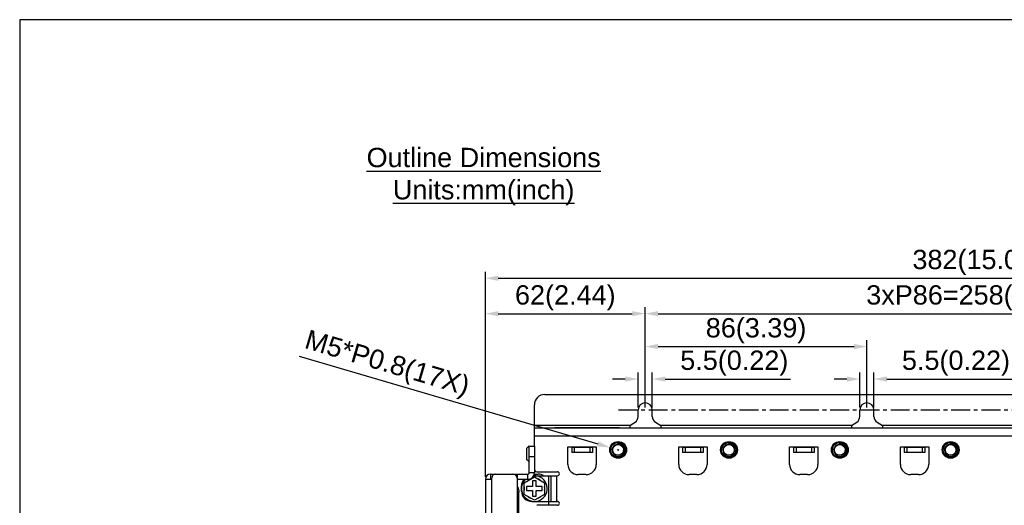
# Model space of a CAD drawing. Header units: millimetres. Extents: x 5740 to 7888, y -1457 to 417.
# Tile 91 of 120: x 6889 to 7271, y -489 to -301. Entities that reach past the tile are written whole.
import ezdxf

# ---------------------------------------------------------------- set-up
doc = ezdxf.new("R2010")
doc.units = ezdxf.units.MM
doc.header["$LTSCALE"] = 23.1
doc.header["$PDMODE"] = 3
doc.header["$PDSIZE"] = 0.31
doc.linetypes.add('CENTER', pattern=[50.8, 31.75, -6.35, 6.35, -6.35])
doc.layers.get('0').update_dxf_attribs({"linetype": 'CONTINUOUS'})
doc.layers.get('Defpoints').update_dxf_attribs({"linetype": 'CONTINUOUS'})
doc.layers.add('TEXT', color=7, linetype='CONTINUOUS')
doc.styles.get("Standard").update_dxf_attribs({"font": 'arial.ttf'})
doc.dimstyles.new('DIMSTYLE_2', dxfattribs={"dimtxt": 2.5, "dimasz": 3, "dimexe": 0.18, "dimexo": 0.0625, "dimgap": 0.09, "dimtad": 1, "dimdec": 0, "dimdsep": 46, "dimtxsty": 'Standard', "dimblk": '_FILLED', "dimcen": 0.09, "dimadec": 0, "dimazin": 0, "dimtp": 0.01, "dimtm": 0.01, "dimtfac": 1, "dimtdec": 0, "dimtofl": 0, "dimtmove": 0, "dimatfit": 3, "dimldrblk": '_FILLED', "dimfxl": 0, "dimtolj": 1, "dimarcsym": 0})
doc.dimstyles.new('DIMSTYLE_2$0', dxfattribs={"dimtxt": 2.5, "dimasz": 3, "dimexe": 0.18, "dimexo": 0.0625, "dimgap": 0.09, "dimtad": 1, "dimdec": 0, "dimdsep": 46, "dimtxsty": 'Standard', "dimblk": '_FILLED', "dimcen": 0.09, "dimadec": 0, "dimazin": 0, "dimtp": 0.01, "dimtm": 0.01, "dimtfac": 1, "dimtdec": 0, "dimtofl": 0, "dimtmove": 0, "dimatfit": 3, "dimldrblk": '_FILLED', "dimfxl": 0, "dimtolj": 1, "dimarcsym": 0})

# ---------------------------------------------------------------- blocks, each defined once
blk = doc.blocks.new('_FILLED')
at = {"color": 0, "linetype": 'ByBlock'}
blk.add_solid([(0, 0), (-1, 0.2), (-1, -0.2)], dxfattribs=at)
blk = doc.blocks.new('*D529')
at = {"color": 0, "linetype": 'Continuous', "lineweight": -2}
for p, q in [((7069.62, -478.06), (7069.62, -398.55)), ((7074.62, -401.05), (7446.62, -401.05)), ((7451.62, -478.06), (7451.62, -398.55))]:
    blk.add_line(p, q, dxfattribs=at)
at = {"layer": 'Defpoints', "color": 0, "linetype": 'Continuous'}
for p in [(7451.62, -401.05), (7069.62, -479.06), (7451.62, -479.06)]:
    blk.add_point(p, dxfattribs=at)
at = {"color": 0, "linetype": 'Continuous', "lineweight": -2, "xscale": 5, "yscale": 5, "zscale": 5, "rotation": 180}
blk.add_blockref('_FILLED', (7069.62, -401.05), dxfattribs=at)
at = {"color": 0, "linetype": 'Continuous', "lineweight": -2, "xscale": 5, "yscale": 5, "zscale": 5}
blk.add_blockref('_FILLED', (7451.62, -401.05), dxfattribs=at)
at = {"color": 0, "linetype": 'Continuous', "insert": (7260.62, -394.89), "char_height": 7.5, "attachment_point": 5}
blk.add_mtext('\\A1;382(15.04)', dxfattribs=at)
blk = doc.blocks.new('*D531')
at = {"color": 0, "linetype": 'Continuous', "lineweight": -2}
for p, q in [((7131.62, -451.16), (7131.62, -425.06)), ((7136.62, -427.56), (7212.62, -427.56)), ((7217.62, -451.16), (7217.62, -425.06))]:
    blk.add_line(p, q, dxfattribs=at)
at = {"layer": 'Defpoints', "color": 0, "linetype": 'Continuous'}
for p in [(7217.62, -427.56), (7131.62, -452.16), (7217.62, -452.16)]:
    blk.add_point(p, dxfattribs=at)
at = {"color": 0, "linetype": 'Continuous', "lineweight": -2, "xscale": 5, "yscale": 5, "zscale": 5, "rotation": 180}
blk.add_blockref('_FILLED', (7131.62, -427.56), dxfattribs=at)
at = {"color": 0, "linetype": 'Continuous', "lineweight": -2, "xscale": 5, "yscale": 5, "zscale": 5}
blk.add_blockref('_FILLED', (7217.62, -427.56), dxfattribs=at)
at = {"color": 0, "linetype": 'Continuous', "insert": (7174.62, -421.39), "char_height": 7.5, "attachment_point": 5}
blk.add_mtext('\\A1;86(3.39)', dxfattribs=at)
blk = doc.blocks.new('*D533')
at = {"color": 0, "linetype": 'Continuous', "lineweight": -2}
for p, q in [((7128.87, -451.16), (7128.87, -437.66)), ((7134.37, -451.16), (7134.37, -437.66)), ((7123.87, -440.16), (7118.87, -440.16)), ((7139.37, -440.16), (7187.99, -440.16))]:
    blk.add_line(p, q, dxfattribs=at)
at = {"layer": 'Defpoints', "color": 0, "linetype": 'Continuous'}
for p in [(7134.37, -440.16), (7128.87, -452.16), (7134.37, -452.16)]:
    blk.add_point(p, dxfattribs=at)
at = {"color": 0, "linetype": 'Continuous', "lineweight": -2, "xscale": 5, "yscale": 5, "zscale": 5}
blk.add_blockref('_FILLED', (7128.87, -440.16), dxfattribs=at)
at = {"color": 0, "linetype": 'Continuous', "lineweight": -2, "xscale": 5, "yscale": 5, "zscale": 5, "rotation": 180}
blk.add_blockref('_FILLED', (7134.37, -440.16), dxfattribs=at)
at = {"color": 0, "linetype": 'Continuous', "insert": (7166.18, -433.99), "char_height": 7.5, "attachment_point": 5}
blk.add_mtext('\\A1;5.5(0.22)', dxfattribs=at)
blk = doc.blocks.new('*D534')
at = {"color": 0, "linetype": 'Continuous', "lineweight": -2}
for p, q in [((7214.87, -451.16), (7214.87, -437.66)), ((7220.37, -451.16), (7220.37, -437.66)), ((7209.87, -440.16), (7204.87, -440.16)), ((7225.37, -440.16), (7273.99, -440.16))]:
    blk.add_line(p, q, dxfattribs=at)
at = {"layer": 'Defpoints', "color": 0, "linetype": 'Continuous'}
for p in [(7220.37, -440.16), (7214.87, -452.16), (7220.37, -452.16)]:
    blk.add_point(p, dxfattribs=at)
at = {"color": 0, "linetype": 'Continuous', "lineweight": -2, "xscale": 5, "yscale": 5, "zscale": 5}
blk.add_blockref('_FILLED', (7214.87, -440.16), dxfattribs=at)
at = {"color": 0, "linetype": 'Continuous', "lineweight": -2, "xscale": 5, "yscale": 5, "zscale": 5, "rotation": 180}
blk.add_blockref('_FILLED', (7220.37, -440.16), dxfattribs=at)
at = {"color": 0, "linetype": 'Continuous', "insert": (7252.18, -433.99), "char_height": 7.5, "attachment_point": 5}
blk.add_mtext('\\A1;5.5(0.22)', dxfattribs=at)
blk = doc.blocks.new('*D536')
at = {"color": 0, "linetype": 'Continuous', "lineweight": -2}
for p, q in [((7069.62, -478.06), (7069.62, -412.3)), ((7131.62, -451.16), (7131.62, -412.3)), ((7074.62, -414.8), (7126.62, -414.8))]:
    blk.add_line(p, q, dxfattribs=at)
at = {"layer": 'Defpoints', "color": 0, "linetype": 'Continuous'}
for p in [(7131.62, -414.8), (7131.62, -452.16), (7069.62, -479.06)]:
    blk.add_point(p, dxfattribs=at)
at = {"color": 0, "linetype": 'Continuous', "lineweight": -2, "xscale": 5, "yscale": 5, "zscale": 5, "rotation": 180}
blk.add_blockref('_FILLED', (7069.62, -414.8), dxfattribs=at)
at = {"color": 0, "linetype": 'Continuous', "lineweight": -2, "xscale": 5, "yscale": 5, "zscale": 5}
blk.add_blockref('_FILLED', (7131.62, -414.8), dxfattribs=at)
at = {"color": 0, "linetype": 'Continuous', "insert": (7100.62, -408.64), "char_height": 7.5, "attachment_point": 5}
blk.add_mtext('\\A1;62(2.44)', dxfattribs=at)
blk = doc.blocks.new('*D543')
at = {"color": 0, "linetype": 'Continuous', "lineweight": -2}
for p, q in [((6997.36, -431.22), (7113.2, -465.33)), ((7120.89, -467.66), (7121.34, -467.66)), ((7121.12, -467.88), (7121.12, -467.43))]:
    blk.add_line(p, q, dxfattribs=at)
at = {"layer": 'Defpoints', "color": 0, "linetype": 'Continuous'}
for p in [(7118, -466.74), (7124.24, -468.57)]:
    blk.add_point(p, dxfattribs=at)
at = {"color": 0, "linetype": 'Continuous', "lineweight": -2, "xscale": 5, "yscale": 5, "zscale": 5, "rotation": 343.5935926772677}
blk.add_blockref('_FILLED', (7118, -466.74), dxfattribs=at)
at = {"color": 0, "linetype": 'Continuous', "insert": (7031.31, -434.78), "char_height": 7.5, "attachment_point": 5, "rotation": 343.5936}
blk.add_mtext('\\A1;M5*P0.8(17X)', dxfattribs=at)
blk = doc.blocks.new('*D546')
at = {"color": 0, "linetype": 'Continuous', "lineweight": -2}
for p, q in [((7131.62, -451.16), (7131.62, -412.3)), ((7389.62, -451.16), (7389.62, -412.3)), ((7136.62, -414.8), (7384.62, -414.8))]:
    blk.add_line(p, q, dxfattribs=at)
at = {"layer": 'Defpoints', "color": 0, "linetype": 'Continuous'}
for p in [(7389.62, -414.8), (7131.62, -452.16), (7389.62, -452.16)]:
    blk.add_point(p, dxfattribs=at)
at = {"color": 0, "linetype": 'Continuous', "lineweight": -2, "xscale": 5, "yscale": 5, "zscale": 5, "rotation": 180}
blk.add_blockref('_FILLED', (7131.62, -414.8), dxfattribs=at)
at = {"color": 0, "linetype": 'Continuous', "lineweight": -2, "xscale": 5, "yscale": 5, "zscale": 5}
blk.add_blockref('_FILLED', (7389.62, -414.8), dxfattribs=at)
at = {"color": 0, "linetype": 'Continuous', "insert": (7260.62, -408.64), "char_height": 7.5, "attachment_point": 5}
blk.add_mtext('\\A1;3xP86=258(10.16)', dxfattribs=at)

msp = doc.modelspace()

# ---------------------------------------------------------------- linework, layer by layer
at = {"color": 0}
for p, q in [((7092.619, -446.155), (7428.619, -446.155)), ((7088.619, -466.255), (7088.619, -450.155)), ((7128.869, -454.758), (7128.869, -452.155)), ((7134.369, -454.758), (7134.369, -452.155)), ((7214.869, -454.758), (7214.869, -452.155)), ((7220.369, -454.758), (7220.369, -452.155)), ((7125.619, -458.155), (7088.619, -458.155)), ((7125.619, -458.155), (7127.679, -456.888)), ((7125.619, -458.155), (7125.619, -459.155)), ((7135.559, -456.888), (7137.619, -458.155)), ((7137.619, -458.155), (7137.619, -459.155)), ((7211.619, -458.155), (7137.619, -458.155)), ((7211.619, -458.155), (7213.679, -456.888)), ((7211.619, -458.155), (7211.619, -459.155)), ((7221.559, -456.888), (7223.619, -458.155)), ((7223.619, -458.155), (7223.619, -459.155)), ((7297.619, -458.155), (7223.619, -458.155)), ((7088.619, -459.155), (7437.119, -459.155)), ((7088.619, -462.155), (7432.619, -462.155)), ((7096.619, -458.955), (7096.619, -459.155)), ((7096.619, -458.955), (7121.619, -458.955)), ((7097.619, -458.955), (7097.619, -459.155)), ((7120.619, -458.955), (7120.619, -459.155)), ((7121.619, -458.955), (7121.619, -459.155)), ((7120.881, -464.995), (7120.876, -464.995)), ((7120.881, -464.995), (7120.876, -464.995)), ((7122.835, -465.609), (7122.839, -465.612)), ((7122.836, -465.609), (7122.839, -465.612)), ((7163.881, -464.995), (7163.876, -464.995)), ((7163.881, -464.995), (7163.876, -464.995)), ((7165.835, -465.609), (7165.839, -465.612)), ((7165.836, -465.609), (7165.839, -465.612)), ((7206.881, -464.995), (7206.876, -464.995)), ((7206.881, -464.995), (7206.876, -464.995)), ((7208.835, -465.609), (7208.839, -465.612)), ((7208.836, -465.609), (7208.839, -465.612)), ((7249.881, -464.995), (7249.876, -464.995)), ((7249.881, -464.995), (7249.876, -464.995)), ((7251.835, -465.609), (7251.839, -465.612)), ((7251.836, -465.609), (7251.839, -465.612)), ((7086.419, -466.255), (7085.619, -467.055)), ((7085.619, -467.055), (7085.619, -471.255)), ((7086.619, -466.255), (7086.419, -466.255)), ((7086.619, -476.555), (7086.619, -466.255)), ((7086.619, -466.255), (7088.619, -466.255)), ((7088.619, -466.255), (7088.619, -476.555)), ((7101.619, -466.455), (7112.619, -466.455)), ((7101.619, -473.255), (7101.619, -466.455)), ((7103.119, -466.455), (7103.119, -466.655)), ((7103.119, -466.655), (7103.119, -468.655)), ((7103.119, -466.655), (7111.119, -466.655)), ((7111.119, -468.655), (7103.119, -468.655)), ((7104.119, -466.655), (7104.119, -468.655)), ((7110.119, -466.655), (7110.119, -468.655)), ((7111.119, -466.455), (7111.119, -466.655)), ((7111.119, -466.655), (7111.119, -468.655)), ((7112.619, -466.455), (7112.619, -473.255)), ((7144.619, -466.455), (7155.619, -466.455)), ((7144.619, -473.255), (7144.619, -466.455)), ((7146.119, -466.455), (7146.119, -466.655)), ((7146.119, -466.655), (7146.119, -468.655)), ((7146.119, -466.655), (7154.119, -466.655)), ((7154.119, -468.655), (7146.119, -468.655)), ((7147.119, -466.655), (7147.119, -468.655)), ((7153.119, -466.655), (7153.119, -468.655)), ((7154.119, -466.455), (7154.119, -466.655)), ((7154.119, -466.655), (7154.119, -468.655)), ((7155.619, -466.455), (7155.619, -473.255)), ((7187.619, -466.455), (7198.619, -466.455)), ((7187.619, -473.255), (7187.619, -466.455)), ((7189.119, -466.455), (7189.119, -466.655)), ((7189.119, -466.655), (7189.119, -468.655)), ((7189.119, -466.655), (7197.119, -466.655)), ((7197.119, -468.655), (7189.119, -468.655)), ((7190.119, -466.655), (7190.119, -468.655)), ((7196.119, -466.655), (7196.119, -468.655)), ((7197.119, -466.455), (7197.119, -466.655)), ((7197.119, -466.655), (7197.119, -468.655)), ((7198.619, -466.455), (7198.619, -473.255)), ((7230.619, -466.455), (7241.619, -466.455)), ((7230.619, -473.255), (7230.619, -466.455)), ((7232.119, -466.455), (7232.119, -466.655)), ((7232.119, -466.655), (7232.119, -468.655)), ((7232.119, -466.655), (7240.119, -466.655)), ((7240.119, -468.655), (7232.119, -468.655)), ((7233.119, -466.655), (7233.119, -468.655)), ((7239.119, -466.655), (7239.119, -468.655)), ((7240.119, -466.455), (7240.119, -466.655)), ((7240.119, -466.655), (7240.119, -468.655)), ((7241.619, -466.455), (7241.619, -473.255)), ((7085.619, -471.255), (7086.419, -472.055)), ((7086.419, -472.055), (7086.619, -472.055)), ((7086.619, -470.255), (7088.619, -470.255)), ((7071.619, -477.055), (7071.619, -479.055)), ((7071.619, -477.055), (7086.119, -477.055)), ((7082.119, -652.055), (7082.119, -477.055)), ((7086.119, -479.055), (7086.119, -477.055)), ((7088.619, -476.555), (7086.619, -476.555)), ((7088.567, -477.055), (7090.119, -477.055)), ((7089.619, -476.155), (7097.569, -476.155)), ((7108.619, -477.255), (7105.619, -477.255)), ((7151.619, -477.255), (7148.619, -477.255)), ((7194.619, -477.255), (7191.619, -477.255)), ((7237.619, -477.255), (7234.619, -477.255)), ((7069.619, -479.055), (7069.619, -650.055)), ((7069.619, -479.055), (7072.119, -479.055)), ((7072.119, -650.555), (7072.119, -478.555)), ((7082.119, -479.055), (7086.119, -479.055)), ((7084.669, -480.375), (7088.619, -478.094)), ((7084.669, -484.936), (7084.669, -480.375)), ((7087.869, -479.655), (7087.869, -481.905)), ((7089.369, -479.655), (7087.869, -479.655)), ((7088.36, -477.655), (7097.569, -477.655)), ((7088.619, -478.094), (7092.569, -480.375)), ((7089.369, -481.905), (7089.369, -479.655)), ((7092.569, -480.375), (7092.569, -484.936)), ((7094.119, -477.655), (7094.119, -487.655)), ((7095.119, -487.655), (7095.119, -477.655)), ((7097.319, -487.655), (7097.319, -477.655)), ((7082.636, -484.055), (7082.119, -484.055)), ((7082.636, -496.455), (7082.636, -484.055)), ((7083.619, -483.655), (7083.619, -481.655)), ((7088.619, -487.216), (7084.669, -484.936)), ((7085.619, -481.905), (7085.619, -483.405)), ((7087.869, -481.905), (7085.619, -481.905)), ((7085.619, -483.405), (7087.869, -483.405)), ((7087.869, -483.405), (7087.869, -485.655)), ((7092.569, -484.936), (7088.619, -487.216)), ((7091.619, -481.905), (7089.369, -481.905)), ((7089.369, -485.655), (7089.369, -483.405)), ((7089.369, -483.405), (7091.619, -483.405)), ((7091.619, -483.405), (7091.619, -481.905)), ((7087.619, -487.655), (7097.569, -487.655)), ((7087.869, -485.655), (7089.369, -485.655)), ((7094.119, -487.655), (7094.119, -489.155)), ((7097.569, -489.155), (7089.619, -489.155))]:
    msp.add_line(p, q, dxfattribs=at)
for centre, radius in [((7121.119, -467.655), 3.25), ((7121.119, -467.655), 3.19), ((7121.119, -467.655), 3.09), ((7121.119, -467.655), 2.9), ((7121.119, -467.655), 2.1), ((7164.119, -467.655), 3.25), ((7164.119, -467.655), 3.19), ((7164.119, -467.655), 3.09), ((7164.119, -467.655), 2.9), ((7164.119, -467.655), 2.1), ((7207.119, -467.655), 3.25), ((7207.119, -467.655), 3.19), ((7207.119, -467.655), 3.09), ((7207.119, -467.655), 2.9), ((7207.119, -467.655), 2.1), ((7250.119, -467.655), 3.25), ((7250.119, -467.655), 3.19), ((7250.119, -467.655), 3.09), ((7250.119, -467.655), 2.9), ((7250.119, -467.655), 2.1)]:
    msp.add_circle(centre, radius, dxfattribs=at)
for centre, radius, start, end in [((7092.619, -450.155), 4, 90, 180), ((7131.619, -452.155), 2.75, 0, 180), ((7217.619, -452.155), 2.75, 0, 180), ((7126.369, -454.758), 2.5, 301.6075, 0), ((7136.869, -454.758), 2.5, 180, 238.3925), ((7212.369, -454.758), 2.5, 301.6075, 0), ((7222.869, -454.758), 2.5, 180, 238.3925), ((7121.119, -467.655), 2.672, 50.20954, 95.20954), ((7121.121, -467.67), 2.686, 94.31359, 95.23162), ((7121.091, -467.688), 2.714, 49.28778, 50.19523), ((7121.068, -467.592), 2.657, 48.2858, 48.48571), ((7121.093, -467.686), 2.711, 49.09857, 49.28766), ((7164.119, -467.655), 2.672, 50.20954, 95.20954), ((7164.121, -467.67), 2.686, 94.31359, 95.23162), ((7164.091, -467.688), 2.714, 49.28778, 50.19523), ((7164.068, -467.592), 2.657, 48.2858, 48.48571), ((7164.093, -467.686), 2.711, 49.09857, 49.28766), ((7207.119, -467.655), 2.672, 50.20954, 95.20954), ((7207.121, -467.67), 2.686, 94.31359, 95.23162), ((7207.091, -467.688), 2.714, 49.28778, 50.19523), ((7207.068, -467.592), 2.657, 48.2858, 48.48571), ((7207.093, -467.686), 2.711, 49.09857, 49.28766), ((7250.119, -467.655), 2.672, 50.20954, 95.20954), ((7250.121, -467.67), 2.686, 94.31359, 95.23162), ((7250.091, -467.688), 2.714, 49.28778, 50.19523), ((7250.068, -467.592), 2.657, 48.2858, 48.48571), ((7250.093, -467.686), 2.711, 49.09857, 49.28766), ((7121.201, -467.368), 2.109, 338.35449, 352.16001), ((7164.201, -467.368), 2.109, 338.35449, 352.16001), ((7207.201, -467.368), 2.109, 338.35449, 352.16001), ((7250.201, -467.368), 2.109, 338.35449, 352.16001), ((7105.619, -473.255), 4, 180, 270), ((7108.619, -473.255), 4, 270, 0), ((7148.619, -473.255), 4, 180, 270), ((7151.619, -473.255), 4, 270, 0), ((7191.619, -473.255), 4, 180, 270), ((7194.619, -473.255), 4, 270, 0), ((7234.619, -473.255), 4, 180, 270), ((7237.619, -473.255), 4, 270, 0), ((7071.619, -479.055), 2, 90, 180), ((7073.619, -478.555), 1.5, 90, 180), ((7080.119, -479.055), 2, 0, 90), ((7086.119, -476.555), 2.5, 270, 0), ((7086.119, -476.555), 0.5, 270, 0), ((7089.619, -475.155), 1, 180, 270), ((7090.119, -481.055), 4, 58.30186, 90), ((7097.569, -476.905), 0.75, 270, 90), ((7088.619, -482.655), 5, 133.93838, 93.01415), ((7087.619, -481.655), 4, 139.41571, 180), ((7088.619, -482.655), 4, 110.93128, 129.06872), ((7088.619, -482.655), 4, 50.93128, 69.06872), ((7087.619, -483.655), 4, 180, 270), ((7088.619, -482.655), 4, 170.93128, 189.06872), ((7088.619, -482.655), 4, 350.93128, 9.06872), ((7088.619, -482.655), 4, 230.93128, 249.06872), ((7088.619, -482.655), 4, 290.93128, 309.06872), ((7097.569, -488.405), 0.75, 270, 90)]:
    msp.add_arc(centre, radius, start, end, dxfattribs=at)
for points, knots in [([(7118.772, -467.655), (7118.776, -467.514), (7118.812, -467.23), (7118.942, -466.823), (7119.144, -466.446), (7119.367, -466.168), (7119.574, -465.973), (7119.799, -465.799), (7120.108, -465.622), (7120.513, -465.482), (7120.936, -465.422), (7121.364, -465.444), (7121.779, -465.547), (7122.103, -465.698), (7122.34, -465.854), (7122.56, -466.033), (7122.801, -466.297), (7123.022, -466.663), (7123.166, -467.066), (7123.207, -467.349), (7123.212, -467.491)], [0, 0, 0, 0, 0.0625037, 0.1250011, 0.1875012, 0.2499977, 0.2812815, 0.3125652, 0.375062, 0.4375562, 0.500049, 0.562541, 0.6250299, 0.6875167, 0.7187984, 0.7500788, 0.8125627, 0.8750445, 0.9375212, 1, 1, 1, 1]), ([(7123.29, -467.655), (7123.301, -467.572), (7123.315, -467.404), (7123.306, -467.151), (7123.268, -466.9), (7123.18, -466.574), (7123.004, -466.188), (7122.749, -465.849), (7122.506, -465.614), (7122.241, -465.405), (7121.871, -465.196), (7121.387, -465.039), (7121.049, -464.999), (7120.881, -464.995)], [0, 0, 0, 0, 0.0624401, 0.1249171, 0.1873958, 0.2498953, 0.3747472, 0.4996565, 0.5622201, 0.6247956, 0.7498136, 0.8748779, 1, 1, 1, 1]), ([(7122.839, -465.612), (7122.981, -465.739), (7123.239, -466.026), (7123.525, -466.528), (7123.695, -467.08), (7123.726, -467.464), (7123.72, -467.655)], [0, 0, 0, 0, 0.2500181, 0.5000118, 0.7500027, 1, 1, 1, 1]), ([(7161.772, -467.655), (7161.776, -467.514), (7161.812, -467.23), (7161.942, -466.823), (7162.144, -466.446), (7162.367, -466.168), (7162.574, -465.973), (7162.799, -465.799), (7163.108, -465.622), (7163.513, -465.482), (7163.936, -465.422), (7164.364, -465.444), (7164.779, -465.547), (7165.103, -465.698), (7165.34, -465.854), (7165.56, -466.033), (7165.801, -466.297), (7166.022, -466.663), (7166.166, -467.066), (7166.207, -467.349), (7166.212, -467.491)], [0, 0, 0, 0, 0.0625037, 0.1250011, 0.1875012, 0.2499977, 0.2812815, 0.3125652, 0.375062, 0.4375562, 0.500049, 0.562541, 0.6250299, 0.6875167, 0.7187984, 0.7500788, 0.8125627, 0.8750445, 0.9375212, 1, 1, 1, 1]), ([(7166.29, -467.655), (7166.301, -467.572), (7166.315, -467.404), (7166.306, -467.151), (7166.268, -466.9), (7166.18, -466.574), (7166.004, -466.188), (7165.749, -465.849), (7165.506, -465.614), (7165.241, -465.405), (7164.871, -465.196), (7164.387, -465.039), (7164.049, -464.999), (7163.881, -464.995)], [0, 0, 0, 0, 0.0624401, 0.1249171, 0.1873958, 0.2498953, 0.3747472, 0.4996565, 0.5622201, 0.6247956, 0.7498136, 0.8748779, 1, 1, 1, 1]), ([(7165.839, -465.612), (7165.981, -465.739), (7166.239, -466.026), (7166.525, -466.528), (7166.695, -467.08), (7166.726, -467.464), (7166.72, -467.655)], [0, 0, 0, 0, 0.2500181, 0.5000118, 0.7500027, 1, 1, 1, 1]), ([(7204.772, -467.655), (7204.776, -467.514), (7204.812, -467.23), (7204.942, -466.823), (7205.144, -466.446), (7205.367, -466.168), (7205.574, -465.973), (7205.799, -465.799), (7206.108, -465.622), (7206.513, -465.482), (7206.936, -465.422), (7207.364, -465.444), (7207.779, -465.547), (7208.103, -465.698), (7208.34, -465.854), (7208.56, -466.033), (7208.801, -466.297), (7209.022, -466.663), (7209.166, -467.066), (7209.207, -467.349), (7209.212, -467.491)], [0, 0, 0, 0, 0.0625037, 0.1250011, 0.1875012, 0.2499977, 0.2812815, 0.3125652, 0.375062, 0.4375562, 0.500049, 0.562541, 0.6250299, 0.6875167, 0.7187984, 0.7500788, 0.8125627, 0.8750445, 0.9375212, 1, 1, 1, 1]), ([(7209.29, -467.655), (7209.301, -467.572), (7209.315, -467.404), (7209.306, -467.151), (7209.268, -466.9), (7209.18, -466.574), (7209.004, -466.188), (7208.749, -465.849), (7208.506, -465.614), (7208.241, -465.405), (7207.871, -465.196), (7207.387, -465.039), (7207.049, -464.999), (7206.881, -464.995)], [0, 0, 0, 0, 0.0624401, 0.1249171, 0.1873958, 0.2498953, 0.3747472, 0.4996565, 0.5622201, 0.6247956, 0.7498136, 0.8748779, 1, 1, 1, 1]), ([(7208.839, -465.612), (7208.981, -465.739), (7209.239, -466.026), (7209.525, -466.528), (7209.695, -467.08), (7209.726, -467.464), (7209.72, -467.655)], [0, 0, 0, 0, 0.2500181, 0.5000118, 0.7500027, 1, 1, 1, 1]), ([(7247.772, -467.655), (7247.776, -467.514), (7247.812, -467.23), (7247.942, -466.823), (7248.144, -466.446), (7248.367, -466.168), (7248.574, -465.973), (7248.799, -465.799), (7249.108, -465.622), (7249.513, -465.482), (7249.936, -465.422), (7250.364, -465.444), (7250.779, -465.547), (7251.103, -465.698), (7251.34, -465.854), (7251.56, -466.033), (7251.801, -466.297), (7252.022, -466.663), (7252.166, -467.066), (7252.207, -467.349), (7252.212, -467.491)], [0, 0, 0, 0, 0.0625037, 0.1250011, 0.1875012, 0.2499977, 0.2812815, 0.3125652, 0.375062, 0.4375562, 0.500049, 0.562541, 0.6250299, 0.6875167, 0.7187984, 0.7500788, 0.8125627, 0.8750445, 0.9375212, 1, 1, 1, 1]), ([(7252.29, -467.655), (7252.301, -467.572), (7252.315, -467.404), (7252.306, -467.151), (7252.268, -466.9), (7252.18, -466.574), (7252.004, -466.188), (7251.749, -465.849), (7251.506, -465.614), (7251.241, -465.405), (7250.871, -465.196), (7250.387, -465.039), (7250.049, -464.999), (7249.881, -464.995)], [0, 0, 0, 0, 0.0624401, 0.1249171, 0.1873958, 0.2498953, 0.3747472, 0.4996565, 0.5622201, 0.6247956, 0.7498136, 0.8748779, 1, 1, 1, 1]), ([(7251.839, -465.612), (7251.981, -465.739), (7252.239, -466.026), (7252.525, -466.528), (7252.695, -467.08), (7252.726, -467.464), (7252.72, -467.655)], [0, 0, 0, 0, 0.2500181, 0.5000118, 0.7500027, 1, 1, 1, 1]), ([(7118.772, -467.655), (7118.766, -467.817), (7118.783, -468.061), (7118.855, -468.377), (7118.959, -468.685), (7119.146, -469.046), (7119.403, -469.362), (7119.643, -469.58), (7119.904, -469.773), (7120.264, -469.964), (7120.732, -470.102), (7121.218, -470.147), (7121.704, -470.095), (7122.17, -469.95), (7122.529, -469.757), (7122.789, -469.564), (7123.029, -469.346), (7123.289, -469.033), (7123.485, -468.676), (7123.599, -468.373), (7123.684, -468.06), (7123.715, -467.817), (7123.72, -467.655)], [0, 0, 0, 0, 0.0624712, 0.0937466, 0.1250232, 0.1874961, 0.2499703, 0.2812478, 0.3125255, 0.3750042, 0.4374824, 0.4999635, 0.5624459, 0.6249288, 0.6874132, 0.7186927, 0.7499725, 0.8124597, 0.874948, 0.9062263, 0.9375056, 1, 1, 1, 1]), ([(7161.772, -467.655), (7161.766, -467.817), (7161.783, -468.061), (7161.855, -468.377), (7161.959, -468.685), (7162.146, -469.046), (7162.403, -469.362), (7162.643, -469.58), (7162.904, -469.773), (7163.264, -469.964), (7163.732, -470.102), (7164.218, -470.147), (7164.704, -470.095), (7165.17, -469.95), (7165.529, -469.757), (7165.789, -469.564), (7166.029, -469.346), (7166.289, -469.033), (7166.485, -468.676), (7166.599, -468.373), (7166.684, -468.06), (7166.715, -467.817), (7166.72, -467.655)], [0, 0, 0, 0, 0.0624712, 0.0937466, 0.1250232, 0.1874961, 0.2499703, 0.2812478, 0.3125255, 0.3750042, 0.4374824, 0.4999635, 0.5624459, 0.6249288, 0.6874132, 0.7186927, 0.7499725, 0.8124597, 0.874948, 0.9062263, 0.9375056, 1, 1, 1, 1]), ([(7204.772, -467.655), (7204.766, -467.817), (7204.783, -468.061), (7204.855, -468.377), (7204.959, -468.685), (7205.146, -469.046), (7205.403, -469.362), (7205.643, -469.58), (7205.904, -469.773), (7206.264, -469.964), (7206.732, -470.102), (7207.218, -470.147), (7207.704, -470.095), (7208.17, -469.95), (7208.529, -469.757), (7208.789, -469.564), (7209.029, -469.346), (7209.289, -469.033), (7209.485, -468.676), (7209.599, -468.373), (7209.684, -468.06), (7209.715, -467.817), (7209.72, -467.655)], [0, 0, 0, 0, 0.0624712, 0.0937466, 0.1250232, 0.1874961, 0.2499703, 0.2812478, 0.3125255, 0.3750042, 0.4374824, 0.4999635, 0.5624459, 0.6249288, 0.6874132, 0.7186927, 0.7499725, 0.8124597, 0.874948, 0.9062263, 0.9375056, 1, 1, 1, 1]), ([(7247.772, -467.655), (7247.766, -467.817), (7247.783, -468.061), (7247.855, -468.377), (7247.959, -468.685), (7248.146, -469.046), (7248.403, -469.362), (7248.643, -469.58), (7248.904, -469.773), (7249.264, -469.964), (7249.732, -470.102), (7250.218, -470.147), (7250.704, -470.095), (7251.17, -469.95), (7251.529, -469.757), (7251.789, -469.564), (7252.029, -469.346), (7252.289, -469.033), (7252.485, -468.676), (7252.599, -468.373), (7252.684, -468.06), (7252.715, -467.817), (7252.72, -467.655)], [0, 0, 0, 0, 0.0624712, 0.0937466, 0.1250232, 0.1874961, 0.2499703, 0.2812478, 0.3125255, 0.3750042, 0.4374824, 0.4999635, 0.5624459, 0.6249288, 0.6874132, 0.7186927, 0.7499725, 0.8124597, 0.874948, 0.9062263, 0.9375056, 1, 1, 1, 1]), ([(7082.119, -482.055), (7082.288, -482.358), (7082.548, -483.011), (7082.636, -483.708), (7082.636, -484.055)], [0, 0, 0, 0, 0.4989104, 1, 1, 1, 1])]:
    msp.add_open_spline(points, degree=3, knots=knots, dxfattribs=at)
at = {"layer": 'TEXT', "color": 0, "linetype": 'CENTER', "ltscale": 0.01}
msp.add_line((7121.24, -452.155), (7398.301, -452.155), dxfattribs=at)
at = {"layer": 'TEXT'}
msp.add_lwpolyline([(6888.951, -300.72), (6888.951, -803.928), (7888.342, -803.928), (7888.342, -300.72)], close=True, dxfattribs=at)

# ---------------------------------------------------------------- texts
at = {"color": 0, "linetype": 'Continuous', "insert": (7068.947, -361.573), "char_height": 7.5, "attachment_point": 5}
msp.add_mtext('{\\fArial|b0|i0|c0|p18;\\L\\C7;Outline Dimensions\\PUnits:mm(inch)}', dxfattribs=at)

# ---------------------------------------------------------------- dimensions: what is measured, and where the dimension line sits
at = {"color": 0, "linetype": 'Continuous'}
dim = msp.add_linear_dim(base=(7451.619, -401.053), p1=(7069.619, -479.055), p2=(7451.619, -479.055), text='<>(15.04)', dimstyle='DIMSTYLE_2$0', override={"dimscale": 2.5, "dimtxt": 3, "dimasz": 2, "dimexe": 1, "dimexo": 0.4, "dimgap": 0.5, "dimtad": 3, "dimdec": 2, "dimpost": ''}, dxfattribs=at)
dim.commit()
dim.dimension.update_dxf_attribs({"geometry": '*D529', "text_midpoint": (7260.619, -401.053), "dimtype": 160})
for base, p1, p2, text, override, picture, middle in [((7131.619, -414.803), (7069.619, -479.055), (7131.619, -452.155), '<>(2.44)', {"dimscale": 2.5, "dimtxt": 3, "dimasz": 2, "dimexe": 1, "dimexo": 0.4, "dimgap": 0.5, "dimtad": 3, "dimdec": 2}, '*D536', (7100.619, -408.637)), ((7389.619, -414.803), (7131.619, -452.155), (7389.619, -452.155), '3xP86=<>(10.16)', {"dimscale": 2.5, "dimtxt": 3, "dimasz": 2, "dimexe": 1, "dimexo": 0.4, "dimgap": 0.5, "dimtad": 3, "dimdec": 2, "dimpost": ''}, '*D546', (7260.619, -408.637)), ((7217.619, -427.557), (7131.619, -452.155), (7217.619, -452.155), '<>(3.39)', {"dimscale": 2.5, "dimtxt": 3, "dimasz": 2, "dimexe": 1, "dimexo": 0.4, "dimgap": 0.5, "dimtad": 3, "dimdec": 2}, '*D531', (7174.619, -421.391)), ((7134.369, -440.155), (7128.869, -452.155), (7134.369, -452.155), '<>(0.22)', {"dimscale": 2.5, "dimtxt": 3, "dimasz": 2, "dimexe": 1, "dimexo": 0.4, "dimgap": 0.5, "dimtad": 3, "dimdec": 2}, '*D533', (7166.18, -433.989)), ((7220.369, -440.155), (7214.869, -452.155), (7220.369, -452.155), '<>(0.22)', {"dimscale": 2.5, "dimtxt": 3, "dimasz": 2, "dimexe": 1, "dimexo": 0.4, "dimgap": 0.5, "dimtad": 3, "dimdec": 2}, '*D534', (7252.18, -433.989))]:
    dim = msp.add_linear_dim(base=base, p1=p1, p2=p2, text=text, dimstyle='DIMSTYLE_2$0', override=override, dxfattribs=at)
    dim.commit()
    dim.dimension.update_dxf_attribs({"geometry": picture, "text_midpoint": middle})
dim = msp.add_diameter_dim_2p(p1=(7124.236, -468.573), p2=(7118.001, -466.737), text='M5*P0.8(17X)', dimstyle='DIMSTYLE_2', override={"dimscale": 2.5, "dimtxt": 3, "dimasz": 2, "dimexe": 1, "dimexo": 0.4, "dimgap": 0.5, "dimtad": 3, "dimdec": 2}, dxfattribs=at)
dim.commit()
dim.dimension.update_dxf_attribs({"geometry": '*D543', "text_midpoint": (7029.571, -440.7), "dimtype": 163})

doc.saveas('drawing.dxf')
